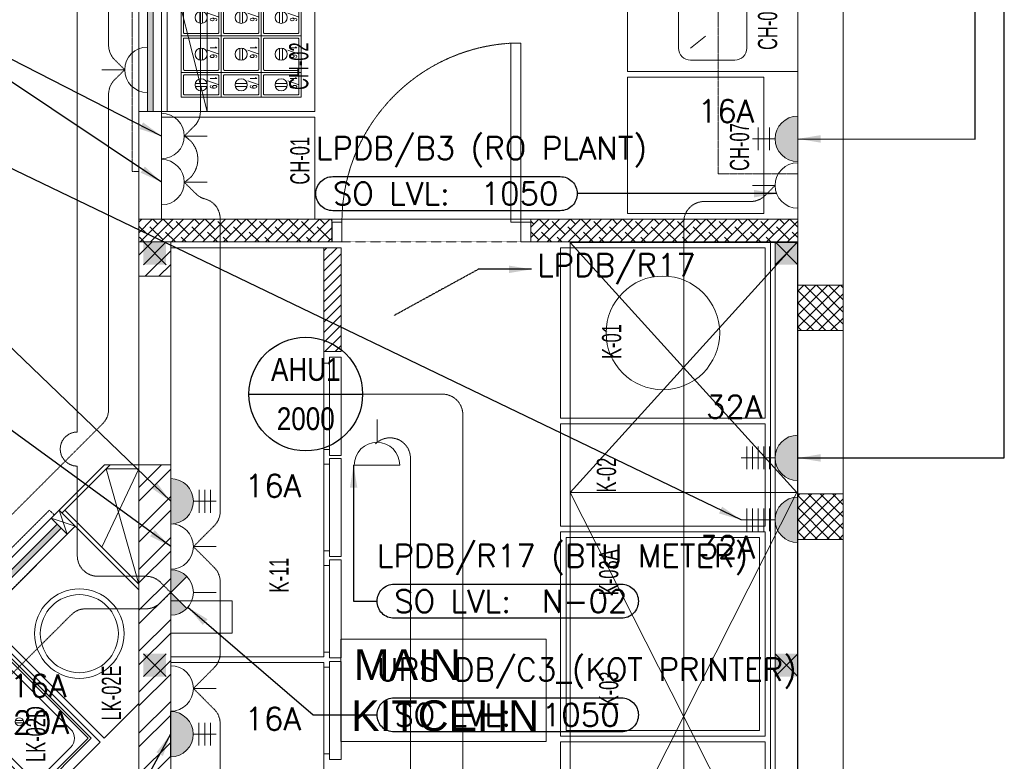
# Model space of a CAD drawing. Header units: millimetres. Extents: x -359 to 21654, y -24856 to 16255.
# Tile 30 of 31: x 13925 to 18259, y 7235 to 10498. Entities that reach past the tile are written whole.
import ezdxf
from ezdxf.enums import TextEntityAlignment as Align

# ---------------------------------------------------------------- set-up
doc = ezdxf.new("R2010")
doc.units = ezdxf.units.MM
doc.header["$MEASUREMENT"] = 0
for name, pattern in [('FP XREF (2)$0$$0$HIDDEN', [0.375, 0.25, -0.125]), ('FP XREF (2)$0$( Hidden )', [0.375, 0.25, -0.125]), ('FP XREF (2)$0$HIDDEN', [0.375, 0.25, -0.125]), ('FP XREF (2)$0$HIDDEN2', [0.1875, 0.125, -0.0625]), ('HIDDENX2', [0.75, 0.5, -0.25])]:
    doc.linetypes.add(name, pattern=pattern)
doc.layers.get('0').update_dxf_attribs({"color": 1, "lineweight": 5, "true_color": 0xff0000})
doc.layers.add('ACMV-EQP-DX', color=30, linetype='Continuous', true_color=0xff7f00)
doc.layers.add('ELEC-SO-LVL-TAG', color=7, linetype='Continuous')
doc.layers.add('Legend', color=7, linetype='Continuous')
for name, color, linetype, lineweight, true_color in [('FP XREF (2)$0$a- flr dim 02', 9, 'Continuous', 0, 0x808080), ('FP XREF (2)$0$A-100MM (2)', 9, 'Continuous', 0, 0x808080), ('FP XREF (2)$0$A-120MM PANEL', 9, 'Continuous', 0, 0x808080), ('FP XREF (2)$0$A-140MM', 9, 'Continuous', 0, 0x808080), ('FP XREF (2)$0$A-BULKHEAD', 9, 'Continuous', 0, 0x808080), ('FP XREF (2)$0$A-clmn', 9, 'Continuous', 0, 0x808080), ('FP XREF (2)$0$A-COLOUMN', 9, 'Continuous', 0, 0x808080), ('FP XREF (2)$0$A-COUNTER', 9, 'Continuous', 0, 0x808080), ('FP XREF (2)$0$A-Digital Display', 9, 'Continuous', 0, 0x808080), ('FP XREF (2)$0$A-EQUIP', 9, 'Continuous', 0, 0x808080), ('FP XREF (2)$0$A-GA DIM', 9, 'Continuous', 0, 0x808080), ('FP XREF (2)$0$A-JOINERY', 9, 'Continuous', 0, 0x808080), ('FP XREF (2)$0$A-Wall', 9, 'Continuous', 0, 0x808080), ('FP XREF (2)$0$A-Wall & Column', 9, 'Continuous', 0, 0x808080), ('FP XREF (2)$0$CYAN', 9, 'Continuous', 0, 0x808080), ('FP XREF (2)$0$door', 9, 'Continuous', 0, 0x808080), ('FP XREF (2)$0$EQ', 9, 'Continuous', 0, 0x808080), ('FP XREF (2)$0$EQUIP.', 9, 'Continuous', 0, 0x808080), ('FP XREF (2)$0$Equipment', 9, 'Continuous', 0, 0x808080), ('FP XREF (2)$0$Equipment-N', 9, 'Continuous', 0, 0x808080), ('FP XREF (2)$0$Exhaut Hoods', 9, 'Continuous', 0, 0x808080), ('FP XREF (2)$0$FLR LINE', 9, 'Continuous', 0, 0x808080), ('FP XREF (2)$0$HATCH', 9, 'Continuous', 0, 0x808080), ('FP XREF (2)$0$ND_26_HATCH', 9, 'Continuous', 0, 0x808080), ('FP XREF (2)$0$Z-AT_Text', 9, 'Continuous', 0, 0x808080), ('M-MEP-ELPR-CKT', 7, 'HIDDENX2', 20, 0x960000), ('M-MEP-ELPR-SOCKET', 5, 'Continuous', 20, 0x0000ff)]:
    doc.layers.add(name, color=color, linetype=linetype, lineweight=lineweight, true_color=true_color)
for name, color, linetype, lineweight in [('M-MEP-ELLG-TEXT', 7, 'Continuous', 20), ('M-MEP-ELSL-TEXT', 7, 'Continuous', 20), ('M-MEP-GEN', 7, 'Continuous', 5)]:
    doc.layers.add(name, color=color, linetype=linetype, lineweight=lineweight)
doc.styles.add('Arial Narrow', font='arialn.ttf')
doc.styles.add('FP XREF (2)$0$MtXpl_Arial_Narrow', font='arialn.ttf')
doc.styles.add('FP XREF (2)$0$RS', font='arialn.ttf', dxfattribs={"width": 0.7})
doc.styles.add('FP XREF (2)$0$SSP_Title', font='arial.ttf')
doc.styles.add('Oswald Light', font='txt')
doc.styles.add('ROMANS-100', font='romans.shx')
doc.styles.get("Standard").update_dxf_attribs({"font": 'romans.shx'})
doc.dimstyles.new('MDS-50', dxfattribs={"dimtxt": 100, "dimasz": 100, "dimexe": 50, "dimexo": 50, "dimgap": 25, "dimtad": 1, "dimdec": 0, "dimtxsty": 'Oswald Light', "dimcen": 0, "dimdle": 1.5875, "dimazin": 0, "dimtfac": 1, "dimtdec": 0, "dimtix": 1, "dimtmove": 0, "dimatfit": 0, "dimfxl": 1, "dimfrac": 2, "dimtolj": 1, "dimarcsym": 0})
pattern_1 = [(45, (466752.75, 162145.904), (-26.5165043, 26.5165043), []), (135, (466752.75, 162145.904), (-26.5165043, -26.5165043), [])]
pattern_2 = [(45, (466752.75, 162145.904), (-22.9809704, 22.9809704), []), (135, (466752.75, 162145.904), (-68.9429112, 22.9809704), [81.25, -48.75])]

# ---------------------------------------------------------------- blocks, each defined once
blk = doc.blocks.new('FP XREF (2)$0$A$C36378d51')
at = {"layer": 'FP XREF (2)$0$Equipment', "color": 0}
for p, q in [((167.5, -257.1), (192, -280.9)), ((160.6, -264.3), (185, -288.1))]:
    blk.add_line(p, q, dxfattribs=at)
at = {"layer": 'FP XREF (2)$0$Equipment', "color": 0, "ltscale": 50}
for points in [[(345, 4.8), (0, 0), (7.6, -549.9), (352.5, -545.2)], [(335.1, -5.4), (10.1, -9.9), (17.4, -539.8), (342.4, -535.3)]]:
    blk.add_lwpolyline(points, close=True, dxfattribs=at)
blk.add_lwpolyline([(254.1, -32.5), (91.8, -34.7, 0.414214), (37.3, -90.8), (42.3, -458.1, 0.414214), (98.4, -512.7), (260.7, -510.4, 0.414214), (315.3, -454.4), (310.2, -87.1, 0.414214)], format="xyb", close=True, dxfattribs=at)
at = {"layer": 'FP XREF (2)$0$Equipment', "color": 0}
blk.add_circle((176.3, -272.6), 17.8, dxfattribs=at)
blk = doc.blocks.new('FP XREF (2)$0$EQP Live Kitchen')
at = {"layer": 'FP XREF (2)$0$A-EQUIP'}
for points in [[(3385.6, 2324.9), (3538.5, 2477.8), (3538.5, 2977.5), (3258, 3258), (2855.3, 2855.3)], [(3102.8, 2042.1), (3367.9, 2307.3), (2837.6, 2837.6), (2572.4, 2572.4)]]:
    blk.add_lwpolyline(points, close=True, dxfattribs=at)
for radius in [196.8, 171.8]:
    blk.add_circle((3276.5, 2785.3), radius, dxfattribs=at)
at = {"layer": 'FP XREF (2)$0$A-EQUIP', "rotation": 224.2104914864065}
blk.add_blockref('FP XREF (2)$0$A$C36378d51', (3329, 2324.9), dxfattribs=at)
blk = doc.blocks.new('FP XREF (2)$0$A$Ccc5b7f32')
at = {"layer": 'FP XREF (2)$0$A-COUNTER', "lineweight": 0}
for p, q in [((-1963.5, 0), (-1963.5, 2710)), ((-1863.5, 0), (-1863.5, 2610))]:
    blk.add_line(p, q, dxfattribs=at)
blk = doc.blocks.new('FP XREF (2)$0$A$C5cf78eae')
at = {"layer": 'FP XREF (2)$0$A-EQUIP', "color": 0, "lineweight": -2}
for p, q in [((-2641.1, 5975), (-2641.1, 4175)), ((-1967.4, 5975), (-2641.1, 5975)), ((-2641.1, 5975), (-2641.1, 4175)), ((-1967.4, 5975), (-2641.1, 5975)), ((-2641.1, 5975), (-2641.1, 4175)), ((-1967.4, 5975), (-2641.1, 5975)), ((-2641.1, 5975), (-2641.1, 4175)), ((-1967.4, 5975), (-2641.1, 5975)), ((-1967.4, 4175), (-1967.4, 5975)), ((-1967.4, 4175), (-1967.4, 5975)), ((-1967.4, 4175), (-1967.4, 5975)), ((-1967.4, 4175), (-1967.4, 5975)), ((-25, 5975), (-925, 5975)), ((-925, 5975), (-925, 5225)), ((-25, 5225), (-25, 5975)), ((-925, 5225), (-25, 5225)), ((-924.9, 4750), (-924.9, 5200)), ((-924.9, 5200), (-24.9, 5200)), ((-24.9, 5200), (-24.9, 4750)), ((-925, 3825), (-925, 4725)), ((-925, 4725), (-25, 4725)), ((-24.9, 4750), (-924.9, 4750)), ((-25, 4725), (-25, 3825)), ((-900, 3850), (-900, 4700)), ((-900, 4700), (-50, 4700)), ((-50, 4700), (-50, 3850)), ((-2641.1, 4421.1), (-2370.7, 4421.1)), ((-2641.1, 4278.4), (-2641.1, 4421.1)), ((-2370.7, 4421.1), (-2370.7, 4278.4)), ((-2370.7, 4278.4), (-2641.1, 4278.4)), ((-2641.1, 4175), (-1967.4, 4175)), ((-2641.1, 4175), (-1967.4, 4175)), ((-2641.1, 4175), (-1967.4, 4175)), ((-2641.1, 4175), (-1967.4, 4175)), ((-2641.1, 4150), (-2641.1, 2350)), ((-1967.4, 4150), (-2641.1, 4150)), ((-2641.1, 4150), (-2641.1, 2350)), ((-1967.4, 4150), (-2641.1, 4150)), ((-2641.1, 4150), (-2641.1, 2350)), ((-1967.4, 4150), (-2641.1, 4150)), ((-2641.1, 4150), (-2641.1, 2350)), ((-1967.4, 4150), (-2641.1, 4150)), ((-1967.4, 2350), (-1967.4, 4150)), ((-1967.4, 2350), (-1967.4, 4150)), ((-1967.4, 2350), (-1967.4, 4150)), ((-1967.4, 2350), (-1967.4, 4150)), ((-25, 3825), (-925, 3825)), ((-50, 3850), (-900, 3850)), ((-924.9, 3350), (-924.9, 3800)), ((-924.9, 3800), (-24.9, 3800)), ((-24.9, 3800), (-24.9, 3350))]:
    blk.add_line(p, q, dxfattribs=at)
blk.add_circle((-475, 5600), 250, dxfattribs=at)
at = {"layer": 'FP XREF (2)$0$Equipment-N', "color": 0, "linetype": 'Continuous', "lineweight": -2}
for p, q in [((-1967.4, 5961.5), (-1953.9, 5975)), ((-1967.4, 5916.6), (-1909, 5975)), ((-1967.4, 5871.7), (-1891.2, 5947.9)), ((-1967.4, 5826.8), (-1891.2, 5903)), ((-1967.4, 5781.9), (-1891.2, 5858.1)), ((-1967.4, 5737), (-1891.2, 5813.2)), ((-1967.4, 5692.1), (-1891.2, 5768.3)), ((-1967.4, 5647.3), (-1891.2, 5723.4)), ((-1967.4, 5602.4), (-1891.2, 5678.5)), ((-1967.4, 5557.5), (-1891.2, 5633.7)), ((-1962.1, 5517.9), (-1891.2, 5588.8)), ((-1917.2, 5517.9), (-1891.2, 5543.9))]:
    blk.add_line(p, q, dxfattribs=at)
at = {"layer": 'FP XREF (2)$0$Equipment-N', "color": 0, "lineweight": -2}
for p, q in [((-1967.4, 5975), (-1891.2, 5975)), ((-1967.4, 5517.9), (-1967.4, 5975)), ((-1891.2, 5975), (-1891.2, 5517.9)), ((-1891.2, 5517.9), (-1967.4, 5517.9)), ((-1942, 5467.5), (-1967.4, 5467.5)), ((-1967.4, 5467.5), (-1967.4, 5086.6)), ((-1942, 5467.5), (-1967.4, 5467.5)), ((-1967.4, 5467.5), (-1967.4, 5086.6)), ((-1942, 5492.9), (-1891.2, 5492.9)), ((-1942, 5061.2), (-1942, 5492.9)), ((-1942, 5492.9), (-1891.2, 5492.9)), ((-1942, 5061.2), (-1942, 5492.9)), ((-1891.2, 5492.9), (-1891.2, 5061.2)), ((-1891.2, 5492.9), (-1891.2, 5061.2)), ((-1967.4, 5086.6), (-1942, 5086.6)), ((-1967.4, 5086.6), (-1942, 5086.6)), ((-1891.2, 5061.2), (-1942, 5061.2)), ((-1891.2, 5061.2), (-1942, 5061.2)), ((-1942, 5047.5), (-1891.2, 5047.5)), ((-1942, 4615.8), (-1942, 5047.5)), ((-1942, 5047.5), (-1891.2, 5047.5)), ((-1942, 4615.8), (-1942, 5047.5)), ((-1891.2, 5047.5), (-1891.2, 4615.8)), ((-1891.2, 5047.5), (-1891.2, 4615.8)), ((-1942, 5022.1), (-1967.4, 5022.1)), ((-1967.4, 5022.1), (-1967.4, 4641.2)), ((-1942, 5022.1), (-1967.4, 5022.1)), ((-1967.4, 5022.1), (-1967.4, 4641.2)), ((-1967.4, 4641.2), (-1942, 4641.2)), ((-1967.4, 4641.2), (-1942, 4641.2)), ((-1891.2, 4615.8), (-1942, 4615.8)), ((-1891.2, 4615.8), (-1942, 4615.8)), ((-1942, 4602.1), (-1891.2, 4602.1)), ((-1942, 4170.4), (-1942, 4602.1)), ((-1891.2, 4602.1), (-1891.2, 4170.4)), ((-1942, 4576.7), (-1967.4, 4576.7)), ((-1967.4, 4576.7), (-1967.4, 4195.8)), ((-1967.4, 4195.8), (-1942, 4195.8)), ((-1891.2, 4170.4), (-1942, 4170.4)), ((-1967.4, 3748.3), (-1967.4, 4129.2)), ((-1967.4, 4129.2), (-1942, 4129.2)), ((-1891.2, 4154.6), (-1942, 4154.6)), ((-1942, 4154.6), (-1942, 3722.9)), ((-1891.2, 3722.9), (-1891.2, 4154.6)), ((-1942, 3748.3), (-1967.4, 3748.3)), ((-1942, 3722.9), (-1891.2, 3722.9))]:
    blk.add_line(p, q, dxfattribs=at)
blk = doc.blocks.new('FP XREF (2)$0$A$C5c27e142')
at = {"layer": 'FP XREF (2)$0$Equipment', "color": 0, "lineweight": -2}
for points in [[(0, -650), (1200.4, -650), (1200.4, 0), (0, 0)], [(55.9, -325), (380.9, -325), (380.9, -61), (55.9, -61)], [(705.9, -237), (705.9, -61), (380.9, -61), (380.9, -237)], [(705.9, -61), (705.9, -237), (867.9, -237), (867.9, -61)], [(867.9, -61), (867.9, -237), (1029.9, -237), (1029.9, -61)], [(1029.9, -237), (1137.9, -237), (1137.9, -61), (1029.9, -61)], [(705.9, -413), (705.9, -237), (380.9, -237), (380.9, -413)], [(705.9, -237), (705.9, -413), (867.9, -413), (867.9, -237)], [(867.9, -237), (867.9, -413), (1029.9, -413), (1029.9, -237)], [(1029.9, -413), (1137.9, -413), (1137.9, -237), (1029.9, -237)], [(55.9, -589), (380.9, -589), (380.9, -325), (55.9, -325)], [(705.9, -589), (705.9, -413), (380.9, -413), (380.9, -589)], [(705.9, -413), (705.9, -589), (867.9, -589), (867.9, -413)], [(867.9, -413), (867.9, -589), (1029.9, -589), (1029.9, -413)], [(1029.9, -589), (1137.9, -589), (1137.9, -413), (1029.9, -413)]]:
    blk.add_lwpolyline(points, close=True, dxfattribs=at)
for points in [[(70.9, -314), (365.9, -314, 0.414214), (370.9, -309), (370.9, -77, 0.414214), (365.9, -72), (70.9, -72, 0.414214), (65.9, -77), (65.9, -309, 0.414214)], [(695.9, -222), (695.9, -76, 0.414214), (690.9, -71), (395.9, -71, 0.414214), (390.9, -76), (390.9, -222, 0.414214), (395.9, -227), (690.9, -227, 0.414214)], [(715.9, -76), (715.9, -222, 0.414214), (720.9, -227), (852.9, -227, 0.414214), (857.9, -222), (857.9, -76, 0.414214), (852.9, -71), (720.9, -71, 0.414214)], [(877.9, -76), (877.9, -222, 0.414214), (882.9, -227), (1014.9, -227, 0.414214), (1019.9, -222), (1019.9, -76, 0.414214), (1014.9, -71), (882.9, -71, 0.414214)], [(1044.9, -227), (1122.9, -227, 0.414214), (1127.9, -222), (1127.9, -76, 0.414214), (1122.9, -71), (1044.9, -71, 0.414214), (1039.9, -76), (1039.9, -222, 0.414214)], [(695.9, -398), (695.9, -252, 0.414214), (690.9, -247), (395.9, -247, 0.414214), (390.9, -252), (390.9, -398, 0.414214), (395.9, -403), (690.9, -403, 0.414214)], [(715.9, -252), (715.9, -398, 0.414214), (720.9, -403), (852.9, -403, 0.414214), (857.9, -398), (857.9, -252, 0.414214), (852.9, -247), (720.9, -247, 0.414214)], [(877.9, -252), (877.9, -398, 0.414214), (882.9, -403), (1014.9, -403, 0.414214), (1019.9, -398), (1019.9, -252, 0.414214), (1014.9, -247), (882.9, -247, 0.414214)], [(1044.9, -403), (1122.9, -403, 0.414214), (1127.9, -398), (1127.9, -252, 0.414214), (1122.9, -247), (1044.9, -247, 0.414214), (1039.9, -252), (1039.9, -398, 0.414214)], [(70.9, -578), (365.9, -578, 0.414214), (370.9, -573), (370.9, -341, 0.414214), (365.9, -336), (70.9, -336, 0.414214), (65.9, -341), (65.9, -573, 0.414214)], [(695.9, -574), (695.9, -428, 0.414214), (690.9, -423), (395.9, -423, 0.414214), (390.9, -428), (390.9, -574, 0.414214), (395.9, -579), (690.9, -579, 0.414214)], [(715.9, -428), (715.9, -574, 0.414214), (720.9, -579), (852.9, -579, 0.414214), (857.9, -574), (857.9, -428, 0.414214), (852.9, -423), (720.9, -423, 0.414214)], [(877.9, -428), (877.9, -579), (1014.9, -579, 0.414214), (1019.9, -574), (1019.9, -428, 0.414214), (1014.9, -423), (882.9, -423, 0.414214)], [(1044.9, -579), (1122.9, -579, 0.414214), (1127.9, -574), (1127.9, -428, 0.414214), (1122.9, -423), (1044.9, -423, 0.414214), (1039.9, -428), (1039.9, -574, 0.414214)]]:
    blk.add_lwpolyline(points, format="xyb", close=True, dxfattribs=at)
for points in [[(1077.4, -174.9), (1077.4, -123.1)], [(1090.3, -123.1), (1090.3, -174.9)], [(517.4, -142.6), (569.3, -142.6)], [(569.3, -155.4), (517.4, -155.4)], [(760.9, -142.6), (812.8, -142.6)], [(812.8, -155.4), (760.9, -155.4)], [(922.9, -142.6), (974.8, -142.6)], [(974.8, -155.4), (922.9, -155.4)], [(192.4, -186.6), (244.3, -186.6)], [(244.3, -199.4), (192.4, -199.4)], [(1077.4, -350.9), (1077.4, -299.1)], [(1090.3, -299.1), (1090.3, -350.9)], [(517.4, -318.6), (569.3, -318.6)], [(569.3, -331.4), (517.4, -331.4)], [(760.9, -318.6), (812.8, -318.6)], [(812.8, -331.4), (760.9, -331.4)], [(922.9, -318.6), (974.8, -318.6)], [(974.8, -331.4), (922.9, -331.4)], [(192.4, -452.6), (244.3, -452.6)], [(244.3, -465.4), (192.4, -465.4)], [(1077.4, -526.9), (1077.4, -475.1)], [(1090.3, -475.1), (1090.3, -526.9)], [(517.4, -494.6), (569.3, -494.6)], [(569.3, -507.4), (517.4, -507.4)], [(760.9, -494.6), (812.8, -494.6)], [(812.8, -507.4), (760.9, -507.4)], [(922.9, -494.6), (974.8, -494.6)], [(974.8, -507.4), (922.9, -507.4)]]:
    blk.add_lwpolyline(points, dxfattribs=at)
for centre in [(543.4, -149), (786.9, -149), (948.9, -149), (1083.9, -149), (218.4, -193), (543.4, -325), (786.9, -325), (948.9, -325), (1083.9, -325), (218.4, -459), (543.4, -501), (786.9, -501), (948.9, -501), (1083.9, -501)]:
    blk.add_circle(centre, 26.7, dxfattribs=at)
at = {"layer": 'FP XREF (2)$0$Equipment', "color": 0, "linetype": 'ByBlock', "lineweight": -2, "char_height": 30, "width": 324.772, "attachment_point": 1, "style": 'FP XREF (2)$0$RS'}
for s, insert in [('\\A1;{\\Fromanc|c0;1/3 }', (505.2, -79.7)), ('\\A1;{\\Fromanc|c0;1/6 }', (748.7, -79.7)), ('\\A1;{\\Fromanc|c0;1/6 }', (910.7, -79.7)), ('\\A1;{\\Fromanc|c0;1/9 }', (1045.7, -79.7)), ('\\A1;{\\Fromanc|c0;1/2}', (180.2, -123.7)), ('\\A1;{\\Fromanc|c0;1/3 }', (505.2, -255.7)), ('\\A1;{\\Fromanc|c0;1/6 }', (748.7, -255.7)), ('\\A1;{\\Fromanc|c0;1/6 }', (910.7, -255.7)), ('\\A1;{\\Fromanc|c0;1/9 }', (1045.7, -255.7)), ('\\A1;{\\Fromanc|c0;1/2}', (180.2, -389.7)), ('\\A1;{\\Fromanc|c0;1/3 }', (505.2, -431.7)), ('\\A1;{\\Fromanc|c0;1/6 }', (748.7, -431.7)), ('\\A1;{\\Fromanc|c0;1/6 }', (910.7, -431.7)), ('\\A1;{\\Fromanc|c0;1/9 }', (1045.7, -431.7))]:
    blk.add_mtext(s, dxfattribs=dict(at, insert=insert))
blk = doc.blocks.new('FP XREF (2)$0$A$C064db3a4')
at = {"layer": 'FP XREF (2)$0$A-EQUIP', "color": 0, "lineweight": -2}
for p, q in [((-2600.1, -2985.2, -5.2), (-2900, -1794.8, -49.7)), ((-472.1, -2707.1), (-406, -2654.9))]:
    blk.add_line(p, q, dxfattribs=at)
for points in [[(0, -2810), (0, -100), (-750, -100), (-750, -2810)], [(-750, -3435), (-150, -3435), (-150, -2835), (-750, -2835)], [(-2800, -3460), (-2125, -3460), (-2125, -3010.2), (-2800, -3010.2)]]:
    blk.add_lwpolyline(points, close=True, dxfattribs=at)
at = {"layer": 'FP XREF (2)$0$A-EQUIP', "color": 0, "lineweight": -2, "elevation": 0}
blk.add_lwpolyline([(-2600.1, -2985.2), (-2600, -1794.8), (-2900, -1794.8), (-2900.1, -2985.2)], close=True, dxfattribs=at)
at = {"layer": 'FP XREF (2)$0$A-EQUIP', "color": 0, "lineweight": -2}
blk.add_lwpolyline([(-472.1, -2460), (-277.9, -2460, -0.414214), (-225, -2512.9), (-225, -2707.1, -0.414214), (-277.9, -2760), (-472.1, -2760, -0.414214), (-525, -2707.1), (-525, -2512.9, -0.414214)], format="xyb", close=True, dxfattribs=at)
at = {"layer": 'FP XREF (2)$0$A-EQUIP', "color": 0, "lineweight": -2, "rotation": 270}
blk.add_blockref('FP XREF (2)$0$A$C5c27e142', (-2125, -1784.8), dxfattribs=at)
blk = doc.blocks.new('FP XREF (2)$0$Door-Hurgh')
at = {"layer": 'FP XREF (2)$0$door', "elevation": 0}
for points in [[(43489.7, 2604.7), (43539.7, 2604.7), (43539.7, 2704.7), (43489.7, 2704.7)], [(44439.7, 2604.7), (44489.7, 2604.7), (44489.7, 2704.7), (44439.7, 2704.7)], [(44439.7, 1705.1), (44389.7, 1705.1), (44389.7, 2604.7), (44439.7, 2604.7)]]:
    blk.add_lwpolyline(points, close=True, dxfattribs=at)
at = {"layer": 'FP XREF (2)$0$EQ', "linetype": 'FP XREF (2)$0$HIDDEN2', "ltscale": 7}
blk.add_arc((44441.5, 2605.4, 0), 901.8, 180.0462, 266.7054, dxfattribs=at)
blk = doc.blocks.new('FP XREF (2)$0$A$Ce5cdc398')
at = {"layer": 'FP XREF (2)$0$A-Digital Display', "linetype": 'FP XREF (2)$0$HIDDEN', "ltscale": 3}
for points in [[(14250, -2900), (14250, -3650), (14220, -3650), (14220, -2900)], [(13877.7, -5161.1), (13347.4, -5691.4), (13326.2, -5670.2), (13856.5, -5139.9)]]:
    blk.add_lwpolyline(points, close=True, dxfattribs=at)
blk = doc.blocks.new('FP XREF (2)$0$A$C4c94997f')
at = {"lineweight": -2}
h = blk.add_hatch(color=256, dxfattribs=at)
h.dxf.hatch_style = 1
h.paths.add_polyline_path([(-2880, 0), (-2780, 0), (-2780, -100), (-2880, -100)])
h.paths.add_polyline_path([(-100, 0), (0, 0), (0, -100), (-100, -100)])
h.paths.add_polyline_path([(-2880, -1812), (-2780, -1812), (-2780, -1912), (-2880, -1912)])
h.paths.add_polyline_path([(-2880, -3630), (-2780, -3630), (-2780, -3730), (-2880, -3730)])
h.paths.add_polyline_path([(-2880, -5440), (-2780, -5440), (-2780, -5540), (-2880, -5540)])
h.paths.add_polyline_path([(-2148, -7250), (-2048, -7250), (-2048, -7350), (-2148, -7350)])
h.paths.add_polyline_path([(-100, -7250), (0, -7250), (0, -7350), (-100, -7350)])
h.paths.add_polyline_path([(-100, -5440), (0, -5440), (0, -5540), (-100, -5540)])
h.paths.add_polyline_path([(-100, -3630), (0, -3630), (0, -3730), (-100, -3730)])
h.paths.add_polyline_path([(-100, -1812), (0, -1812), (0, -1912), (-100, -1912)])
at = {"layer": 'FP XREF (2)$0$A-COLOUMN', "color": 0, "lineweight": -2}
for p, q in [((-2780, 0), (-2880, -100)), ((-2880, 0), (-2780, -100)), ((0, 0), (-100, -100)), ((-100, 0), (0, -100)), ((-2780, -1812), (-2880, -1912)), ((-2880, -1812), (-2780, -1912)), ((0, -1812), (-100, -1912)), ((-100, -1812), (0, -1912))]:
    blk.add_line(p, q, dxfattribs=at)
blk = doc.blocks.new('FP XREF (2)$0$A$Ce85b5983')
at = {"layer": 'FP XREF (2)$0$Exhaut Hoods'}
for points in [[(-1350, -5410.1), (-352, -4310)], [(-1349.9, -4310), (-352, -5410.1)], [(-1350, -7385), (-352, -5410.1)], [(-1350, -5410.1), (-349.9, -7385)]]:
    blk.add_lwpolyline(points, dxfattribs=at)
at = {"layer": 'FP XREF (2)$0$Exhaut Hoods', "linetype": 'FP XREF (2)$0$( Hidden )', "ltscale": 10}
for points in [[(-1349.9, -5410.1), (-350, -5410.1), (-350, -4310), (-1349.9, -4310)], [(-1349.9, -7385), (-349.9, -7385), (-349.9, -5410.1), (-1349.9, -5410.1)]]:
    blk.add_lwpolyline(points, close=True, dxfattribs=at)
blk = doc.blocks.new('FP XREF (2)$0$A$Ca29a5755')
at = {"layer": 'FP XREF (2)$0$EQUIP.', "style": 'FP XREF (2)$0$MtXpl_Arial_Narrow', "width": 0.75}
for s, p in [('CH-06A', (17259.1, 10364.9, 0)), ('CH-02', (15195.7, 10188.9, 0)), ('CH-07', (17135.5, 9833.1, 0)), ('CH-01', (15200.8, 9772.6, 0)), ('K-01', (16572.7, 9005.4, 0)), ('K-02', (16549.8, 8417.6, 0)), ('K-03A', (16559.8, 7965.8, 0)), ('K-11', (15108.5, 7977.4)), ('LK-02E', (14371.2, 7414.5)), ('K-03', (16559.8, 7476.5, 0)), ('LK-02D', (14038.3, 7231.7))]:
    blk.add_text(s, height=84.44, rotation=90, dxfattribs=at).set_placement(p)
blk = doc.blocks.new('FP XREF (2)')
at = {"layer": 'FP XREF (2)$0$A-100MM (2)', "transparency": 33554687}
h = blk.add_hatch(dxfattribs=at)
h.set_pattern_fill('ANSI38', color=256, scale=260)
h.set_pattern_definition(pattern_2)
h.paths.add_polyline_path([(15300, 9620), (14450, 9620), (14450, 9520), (15300, 9520)])
h = blk.add_hatch(dxfattribs=at)
h.set_pattern_fill('ANSI38', color=256, scale=260)
h.set_pattern_definition(pattern_2)
h.paths.add_polyline_path([(16175.1, 9620), (16175.1, 9520), (17350, 9520), (17350, 9620)])
at = {"layer": 'FP XREF (2)$0$A-140MM'}
h = blk.add_hatch(dxfattribs=at)
h.set_pattern_fill('ANSI32', color=256, scale=340)
h.set_pattern_definition([(45, (466752.75, 162145.9), (-90.156115, 90.156115), []), (45, (466812.86, 162145.9), (-90.156115, 90.156115), [])])
h.paths.add_polyline_path([(14590, 5895), (14450, 5895), (14450, 3520), (14590, 3520)])
h.paths.add_polyline_path([(14590, 8540), (14450, 8540), (14450, 6895), (14590, 6895)])
h.paths.add_polyline_path([(14450, 9370), (14590, 9370), (14590, 9520), (14450, 9520)])
at = {"layer": 'FP XREF (2)$0$HATCH'}
h = blk.add_hatch(color=256, dxfattribs=at)
h.dxf.hatch_style = 1
h.paths.add_polyline_path([(14512.5, 10094.8), (14512.5, 11757.2), (14487.5, 11757.2), (14487.5, 10094.8)])
h = blk.add_hatch(color=256, dxfattribs=at)
h.dxf.hatch_style = 1
h.paths.add_polyline_path([(14107.7, 8260.5), (14090, 8278.1), (11979, 6167.2), (11996.7, 6149.5)])
at = {"layer": 'FP XREF (2)$0$ND_26_HATCH'}
h = blk.add_hatch(dxfattribs=at)
h.set_pattern_fill('ANSI37', color=256, scale=300)
h.set_pattern_definition(pattern_1)
h.paths.add_polyline_path([(17350, 9130), (17550, 9130), (17550, 9330), (17350, 9330)])
h = blk.add_hatch(dxfattribs=at)
h.set_pattern_fill('ANSI37', color=256, scale=300)
h.set_pattern_definition(pattern_1)
h.paths.add_polyline_path([(17350, 8211.4), (17550, 8211.4), (17550, 8411.4), (17350, 8411.4)])
at = {"layer": 'FP XREF (2)$0$a- flr dim 02'}
blk.add_lwpolyline([(17350, 9620), (16175.1, 9620), (16175.1, 9520), (17350, 9520)], dxfattribs=at)
at = {"layer": 'FP XREF (2)$0$A-120MM PANEL'}
for p, q in [((17230, 9520), (17230, 3520)), ((17250, 9520), (17250, 2170))]:
    blk.add_line(p, q, dxfattribs=at)
at = {"layer": 'FP XREF (2)$0$A-BULKHEAD', "linetype": 'FP XREF (2)$0$$0$HIDDEN', "ltscale": 3}
for points in [[(14450, 9620), (14450, 12330, -0.414214), (15200, 13080), (17350, 13080)], [(14550, 9620), (14550, 12330, -0.414214), (15200, 12980), (17350, 12980)]]:
    blk.add_lwpolyline(points, format="xyb", dxfattribs=at)
blk.add_lwpolyline([(11762.4, 5862.1), (11267.4, 5367.2), (11196.7, 5437.9), (14098.8, 8340), (14169.5, 8269.3), (11987.9, 6087.6)], dxfattribs=at)
at = {"layer": 'FP XREF (2)$0$A-clmn'}
for p, q in [((17350, 13480), (17350, 2170)), ((17550, 13480), (17550, 0)), ((15300, 9620), (14450, 9620)), ((14450, 3520), (14450, 9620)), ((14590, 9618), (14590, 9620)), ((15299.9, 9620), (15299.9, 9520)), ((17350, 9620), (16213.8, 9620)), ((15300, 9520), (14450, 9520)), ((14590, 3520), (14590, 9520)), ((17350, 9520), (16213.8, 9520)), ((14450, 9370), (14590, 9370)), ((14450, 8540), (14590, 8540))]:
    blk.add_line(p, q, dxfattribs=at)
for points in [[(17350, 9130), (17550, 9130), (17550, 9330), (17350, 9330)], [(17350, 8211.4), (17550, 8211.4), (17550, 8411.4), (17350, 8411.4)]]:
    blk.add_lwpolyline(points, close=True, dxfattribs=at)
at = {"layer": 'FP XREF (2)$0$A-COUNTER'}
for p, q in [((14098.8, 8340), (10770.1, 5011.3)), ((14169.5, 8269.3), (11987.9, 6087.6))]:
    blk.add_line(p, q, dxfattribs=at)
at = {"layer": 'FP XREF (2)$0$A-GA DIM'}
blk.add_lwpolyline([(15300, 9620), (16175.1, 9620)], dxfattribs=at)
at = {"layer": 'FP XREF (2)$0$A-JOINERY', "elevation": 0}
blk.add_lwpolyline([(14487.5, 10094.8), (14487.5, 11757.2), (14512.5, 11757.2), (14512.5, 10094.8)], close=True, dxfattribs=at)
at = {"layer": 'FP XREF (2)$0$A-JOINERY', "linetype": 'FP XREF (2)$0$( Hidden )', "ltscale": 3}
blk.add_lwpolyline([(17000, 11220), (17350, 11220), (17350, 9820), (17000, 9820), (17000, 11220)], dxfattribs=at)
at = {"layer": 'FP XREF (2)$0$A-JOINERY'}
blk.add_lwpolyline([(14107.7, 8260.5), (11996.7, 6149.5), (11979, 6167.2), (14090, 8278.1)], close=True, dxfattribs=at)
at = {"layer": 'FP XREF (2)$0$A-Wall'}
for p, q in [((14324.3, 8540), (14111.6, 8327.3)), ((14450, 8522), (14306.3, 8522)), ((14124.3, 8340), (14450, 8014.3))]:
    blk.add_line(p, q, dxfattribs=at)
for points in [[(14450, 8540), (14298.8, 8540), (14098.8, 8340), (14450, 7988.8)], [(14063.5, 8304.6), (14098.8, 8340), (14169.5, 8269.3), (14134.2, 8233.9), (14063.5, 8304.6)]]:
    blk.add_lwpolyline(points, dxfattribs=at)
at = {"layer": 'FP XREF (2)$0$A-Wall & Column'}
for points in [[(14287.1, 8177.1), (14450, 8522)], [(14306.3, 8522), (14450, 8014.3)], [(14098.8, 8340), (14134.2, 8233.9)], [(14063.5, 8304.6), (14169.5, 8269.3)]]:
    blk.add_lwpolyline(points, dxfattribs=at)
at = {"layer": 'FP XREF (2)$0$FLR LINE', "linetype": 'FP XREF (2)$0$HIDDEN2', "ltscale": 8}
for points in [[(15300, 9620), (16175.1, 9620)], [(16175.1, 9520), (15300, 9520)]]:
    blk.add_lwpolyline(points, dxfattribs=at)
at = {"layer": 'FP XREF (2)$0$Z-AT_Text'}
blk.add_lwpolyline([(15338.3, 7772.2), (16242.1, 7772.2), (16242.1, 7321.9), (15338.3, 7321.9)], close=True, dxfattribs=at)
for name, p in [('FP XREF (2)$0$A$Ce85b5983', (17698, 13828)), ('FP XREF (2)$0$A$Ca29a5755', (0, 0))]:
    blk.add_blockref(name, p)
at = {"xscale": -0.8750571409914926, "yscale": 0.8750571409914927, "zscale": 0.8750571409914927, "rotation": 180}
blk.add_blockref('FP XREF (2)$0$Door-Hurgh', (-22756, 11886.8, 0), dxfattribs=at)
at = {"layer": 'FP XREF (2)$0$A-COUNTER'}
blk.add_blockref('FP XREF (2)$0$A$Ccc5b7f32', (16413.5, 9620), dxfattribs=at)
at = {"layer": 'FP XREF (2)$0$A-Digital Display'}
blk.add_blockref('FP XREF (2)$0$A$Ce5cdc398', (200, 13480), dxfattribs=at)
at = {"layer": 'FP XREF (2)$0$A-EQUIP'}
blk.add_blockref('FP XREF (2)$0$A$C064db3a4', (17350, 13080), dxfattribs=at)
at = {"layer": 'FP XREF (2)$0$A-GA DIM'}
blk.add_blockref('FP XREF (2)$0$A$C4c94997f', (17350, 9520), dxfattribs=at)
at = {"layer": 'FP XREF (2)$0$CYAN'}
for name, p in [('FP XREF (2)$0$A$C5cf78eae', (17231.1, 3520)), ('FP XREF (2)$0$EQP Live Kitchen', (10911.5, 5011.3))]:
    blk.add_blockref(name, p, dxfattribs=at)
at = {"layer": 'FP XREF (2)$0$Z-AT_Text', "lineweight": 0, "insert": (15395.4, 7728.1), "char_height": 135, "width": 803.897, "attachment_point": 1, "style": 'FP XREF (2)$0$SSP_Title'}
blk.add_mtext('MAIN\\P\\pxqc;KITCEHN', dxfattribs=at)
blk = doc.blocks.new('13A SSSO')
at = {"color": 0}
blk.add_lwpolyline([(0, 100), (0, 200)], dxfattribs=at)
blk.add_lwpolyline([(-100, 0), (100, 0, 1), (-100, 0)], format="xyb", dxfattribs=at)
blk = doc.blocks.new('IS-3PIN')
h = blk.add_hatch(color=0)
h.dxf.hatch_style = 1
h.paths.add_polyline_path([(100, 0, 1), (-100, 0)])
at = {"color": 0}
for p, q in [((-50, 175), (50, 175)), ((-50, 150), (50, 150)), ((-50, 125), (50, 125))]:
    blk.add_line(p, q, dxfattribs=at)
blk.add_lwpolyline([(0, 100), (0, 200)], dxfattribs=at)
blk.add_lwpolyline([(-100, 0), (100, 0, 1), (-100, 0)], format="xyb", dxfattribs=at)
blk.add_attdef('XXA', text='', height=100, dxfattribs=at).set_placement((-275, 100), align=Align.MIDDLE_CENTER)
blk = doc.blocks.new('IS-5PIN')
h = blk.add_hatch(color=0)
h.dxf.hatch_style = 1
h.paths.add_polyline_path([(-100, 0), (100, 0, 1)])
at = {"color": 0}
for p, q in [((-50, 225), (50, 225)), ((-50, 200), (50, 200)), ((-50, 175), (50, 175)), ((-50, 150), (50, 150)), ((-50, 125), (50, 125))]:
    blk.add_line(p, q, dxfattribs=at)
blk.add_lwpolyline([(0, 100), (0, 250)], dxfattribs=at)
blk.add_lwpolyline([(-100, 0), (100, 0, 1), (-100, 0)], format="xyb", dxfattribs=at)
blk.add_attdef('XXA', text='', height=100, dxfattribs=at).set_placement((-275, 100), align=Align.MIDDLE_CENTER)
blk = doc.blocks.new('ELEC-SO-LVL-EQP-TAG')
at = {"layer": 'ELEC-SO-LVL-TAG'}
blk.add_lwpolyline([(75, 72.5), (1075, 72.5, -0.414214), (1150, -2.5), (1150, -2.5, -0.414214), (1075, -77.5), (75, -77.5, -0.414214), (0, -2.5), (0, -2.5, -0.414214)], format="xyb", close=True, dxfattribs=at)
at = {"layer": 'ELEC-SO-LVL-TAG', "insert": (75, -2.5), "char_height": 100, "attachment_point": 4}
blk.add_mtext_dynamic_manual_height_columns('{\\Fromans|c0;SO LVL:}', width=1015.069, gutter_width=1, heights=[0], dxfattribs=at)
at = {"layer": 'ELEC-SO-LVL-TAG', "style": 'ROMANS-100'}
for tag, p in [('SO-EQP', (0, 197.5)), ('SO-LVL', (725, -2.5))]:
    blk.add_attdef(tag, text='', height=100, dxfattribs=at).set_placement(p, align=Align.MIDDLE_LEFT)
blk = doc.blocks.new('EQP TAG')
at = {"layer": 'Legend'}
blk.add_line((-250, 0), (250, 0), dxfattribs=at)
blk.add_circle((0, 0), 250, dxfattribs=at)
at = {"layer": 'Legend', "style": 'Arial Narrow'}
for tag, p in [('EQP_TAG', (0, 108.3)), ('CFM', (0, -108.3))]:
    blk.add_attdef(tag, text='', height=100, dxfattribs=at).set_placement(p, align=Align.MIDDLE_CENTER)
blk = doc.blocks.new('13A SSSO-UPS')
h = blk.add_hatch(color=0)
h.dxf.hatch_style = 1
h.paths.add_polyline_path([(0, 0), (-70.7, 70.7, 0.198912), (-100, 0)])
h.paths.add_polyline_path([(100, 0, 0.198912), (70.7, 70.7), (0, 0)])
at = {"color": 0}
for q in [(-70.7, 70.7), (70.7, 70.7)]:
    blk.add_line((0, 0), q, dxfattribs=at)
blk.add_lwpolyline([(0, 100), (0, 200)], dxfattribs=at)
blk.add_lwpolyline([(-100, 0), (100, 0, 1), (-100, 0)], format="xyb", dxfattribs=at)

msp = doc.modelspace()

# ---------------------------------------------------------------- block references
msp.add_blockref('FP XREF (2)', (0, 0))

# ---------------------------------------------------------------- next in the draw order: linework, layer by layer
at = {"color": 5}
msp.add_lwpolyline([(15498.2, 8638.5), (15491.6, 8631.9)], dxfattribs=at)
at = {"layer": 'M-MEP-ELPR-CKT', "ltscale": 5}
for points in [[(14650, 11719.2), (14694.4, 11674.9, -0.198912), (14720.7, 11611.2), (14720.7, 10094.2, -0.198912), (14694.4, 10030.5), (14650, 9986.2)], [(10050.5, 3793.3), (11784, 5520.1, 0.348813), (11797, 5631.3, -0.140097), (11783.4, 5678.8), (11783.5, 5741.6), (11846.3, 5741.5, -0.140236), (11893.8, 5727.8, 0.348794), (12005.1, 5740.3), (14152.8, 7879.8, -0.198414), (14216.3, 7906), (14481, 7906, 0.198912), (14544.7, 7932.4), (14590, 7977.7), (14545.1, 8022.6, 0.198912), (14481.5, 8049), (14269.1, 8049, -0.414214), (14179.1, 8139), (14179.1, 8533.7, -1), (14179.1, 8683.7), (14179.1, 11566.2, -1)], [(13783.6, 8213.1), (14290.4, 8720, 0.198912), (14316.8, 8783.6), (14316.8, 10170, -0.198912), (14343.1, 10233.6), (14387.5, 10278), (14343.1, 10322.4, -0.198912), (14316.8, 10386), (14316.8, 10864.5, -0.198912)], [(14807.9, 3091.5), (14807.9, 7400.2, 0.198912), (14781.5, 7463.9), (14690, 7555.4), (14781.5, 7646.9, 0.198912), (14807.9, 7710.6), (14807.9, 8024.4, 0.198912), (14781.5, 8088), (14690, 8179.5), (14781.5, 8271.1, 0.198912), (14807.9, 8334.7), (14807.9, 9622.4, 0.340254), (14740.9, 9709.4, -0.132382), (14700.4, 9732.8), (14650, 9783.1)], [(17250, 9768.8), (17205.6, 9724.5, -0.198912), (17142, 9698.1), (16937.8, 9698.1, 0.414214), (16847.8, 9608.1), (16847.8, 5574, 0.414214), (16937.8, 5484), (17142, 5484, -0.198912), (17205.6, 5457.7), (17250, 5413.3), (17210.2, 5373.5, -0.198912), (17146.6, 5347.2), (15950.6, 5347.2)], [(15434.4, 8850.6), (15785.6, 8850.6, -0.414214), (15875.6, 8760.6), (15875.6, 3010.8, -0.414214), (15785.6, 2920.8), (15496.5, 2920.8, 1), (15346.5, 2920.8), (14088.1, 2920.8, 0.414214), (13998.1, 2830.8), (13998.1, 2718)], [(15498.2, 8637.9, -0.632715), (15645.2, 8568.2), (15645.2, 6320.5, -0.198912), (15618.9, 6256.9), (15574.5, 6212.5), (15575.1, 6211.9, 0.668179), (15421.5, 6148.2), (15421.5, 920, -0.414214)]]:
    msp.add_lwpolyline(points, format="xyb", dxfattribs=at)
msp.add_arc((14593.1, 9884.7), 116.4, 299.2523, 60.7477, dxfattribs=at)

# ---------------------------------------------------------------- next in the draw order: block references
at = {"layer": 'ACMV-EQP-DX'}
msp.add_blockref('EQP TAG', (15184.4, 8850.6), dxfattribs=at).add_auto_attribs({'EQP_TAG': 'AHU1', 'CFM': '2000'})
at = {"layer": 'M-MEP-ELLG-TEXT'}
for p, values in [((15229, 9735.3), {'SO-EQP': 'LPDB/B3 (RO PLANT)', 'SO-LVL': '1050'}), ((15498.3, 7941.5), {'SO-EQP': 'LPDB/R17 (BTU METER)', 'SO-LVL': 'N-02'}), ((15498.3, 7441.5), {'SO-EQP': 'UPS DB/C3_(KOT PRINTER)', 'SO-LVL': '1050'})]:
    msp.add_blockref('ELEC-SO-LVL-EQP-TAG', p, dxfattribs=at).add_auto_attribs(values)
at = {"layer": 'M-MEP-ELPR-SOCKET'}
for name, p, rotation in [('13A SSSO', (14487.5, 10278), 89.99999999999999), ('13A SSSO', (14550, 9986.2), 270), ('13A SSSO', (14550, 9783.1), 270), ('13A SSSO', (17350, 9768.8), 90), ('13A SSSO', (14590, 8179.8), 270), ('13A SSSO-UPS', (14590, 7977.7), 270.0000000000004), ('13A SSSO', (14590, 7555.4), 270)]:
    msp.add_blockref(name, p, dxfattribs=dict(at, rotation=rotation))
at = {"layer": 'M-MEP-ELPR-SOCKET', "color": 134, "true_color": 0x00a5a5}
ref = msp.add_blockref('IS-3PIN', (17350, 9973.8), dxfattribs=dict(at, rotation=89.99999999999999))
ref.add_attrib('XXA', '16A', dxfattribs={"layer": '0', "color": 0, "height": 100}).set_placement((17033.6, 10096), align=Align.MIDDLE_CENTER)
at = {"layer": 'M-MEP-ELPR-SOCKET', "color": 34, "true_color": 0xa55200}
ref = msp.add_blockref('IS-5PIN', (17350, 8569.8), dxfattribs=dict(at, rotation=90.00000000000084))
ref.add_attrib('XXA', '32A', dxfattribs={"layer": '0', "color": 0, "height": 100}).set_placement((17069.7, 8795), align=Align.MIDDLE_CENTER)
at = {"layer": 'M-MEP-ELPR-SOCKET'}
msp.add_blockref('13A SSSO', (15498.2, 8538.5), dxfattribs=at)
at = {"layer": 'M-MEP-ELPR-SOCKET', "color": 134, "true_color": 0x00a5a5}
ref = msp.add_blockref('IS-3PIN', (14590, 8378.9), dxfattribs=dict(at, rotation=270))
ref.add_attrib('XXA', '16A', dxfattribs={"layer": '0', "color": 0, "height": 100}).set_placement((15040, 8447.2), align=Align.MIDDLE_CENTER)
at = {"layer": 'M-MEP-ELPR-SOCKET', "color": 34, "true_color": 0xa55200}
ref = msp.add_blockref('IS-5PIN', (17350, 8297.1), dxfattribs=dict(at, rotation=90.00000000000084))
ref.add_attrib('XXA', '32A', dxfattribs={"layer": '0', "color": 0, "height": 100}).set_placement((17037.1, 8177.6), align=Align.MIDDLE_CENTER)
at = {"layer": 'M-MEP-ELPR-SOCKET', "color": 134, "true_color": 0x00a5a5}
ref = msp.add_blockref('IS-3PIN', (13631.3, 7731.1), dxfattribs=dict(at, rotation=224.9633507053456))
ref.add_attrib('XXA', '16A', dxfattribs={"layer": '0', "color": 0, "height": 100}).set_placement((14007.1, 7567.2), align=Align.MIDDLE_CENTER)
at = {"layer": 'M-MEP-ELPR-SOCKET', "color": 200, "true_color": 0xbf00ff}
ref = msp.add_blockref('IS-3PIN', (13488.2, 7588), dxfattribs=dict(at, rotation=224.9999999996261))
ref.add_attrib('XXA', '20A', dxfattribs={"layer": '0', "color": 0, "height": 100}).set_placement((14018.1, 7405.9, 51), align=Align.MIDDLE_CENTER)
at = {"layer": 'M-MEP-ELPR-SOCKET', "color": 134, "true_color": 0x00a5a5}
ref = msp.add_blockref('IS-3PIN', (14589.6, 7353.9), dxfattribs=dict(at, rotation=270))
ref.add_attrib('XXA', '16A', dxfattribs={"layer": '0', "color": 0, "height": 100}).set_placement((15039.6, 7422.1), align=Align.MIDDLE_CENTER)

# ---------------------------------------------------------------- next in the draw order: texts
at = {"layer": 'M-MEP-GEN', "insert": (16551.9, 9401.5), "char_height": 100, "attachment_point": 5}
msp.add_mtext_dynamic_manual_height_columns('LPDB/R17', width=262.905, gutter_width=3324.7, heights=[0], dxfattribs=at)

# ---------------------------------------------------------------- next in the draw order: leaders
at = {"layer": 'M-MEP-ELPR-CKT', "ltscale": 5}
msp.add_leader([(16178.4, 9399.8), (15943.9, 9399.8), (15573, 9196.5)], dimstyle='MDS-50', override={"dimgap": 25, "dimtad": 0}, dxfattribs=at)
at = {"layer": 'M-MEP-ELSL-TEXT'}
for points, override in [([(17350, 8569.8), (18258.7, 8569.8), (18258.7, 15993.7), (14727.9, 15993.7)], {"dimgap": 25, "dimtad": 0}), ([(17350, 9973.8), (18130.5, 9972.5), (18130.5, 15496.2), (14727.9, 15496.2)], {"dimgap": 25, "dimtad": 0}), ([(14550, 9783.1), (13250, 10651.1), (10775.5, 10651.1)], {"dimgap": 25, "dimtad": 0}), ([(14550, 9986.2), (13250, 10651.1), (10775.5, 10651.1)], {"dimgap": 25, "dimtad": 0}), ([(17100, 8297.1), (13250, 10150.8), (10778.3, 10150.8)], {"dimgap": 25, "dimtad": 0}), ([(17256.7, 9732.7), (16379, 9732.7)], {"dimgap": 25, "dimtad": 0}), ([(14590, 8378.9), (13250, 9668.6), (10781.1, 9668.6)], {"dimgap": 25, "dimtad": 0}), ([(14590, 8179.8), (13250, 9156.4), (10781.7, 9156.4)], {"dimgap": 25, "dimtad": 0}), ([(15395, 8538.5), (15395, 7939), (15498.2, 7939)], {"dimtad": 0}), ([(14666, 7912.8), (15217.5, 7439), (15498.2, 7439)], {"dimgap": 25, "dimtad": 0}), ([(14589.6, 7353.9), (14313, 6849.8), (14160.9, 6849.8)], {"dimtad": 0})]:
    msp.add_leader(points, dimstyle='MDS-50', override=override, dxfattribs=at)

doc.saveas('drawing.dxf')
